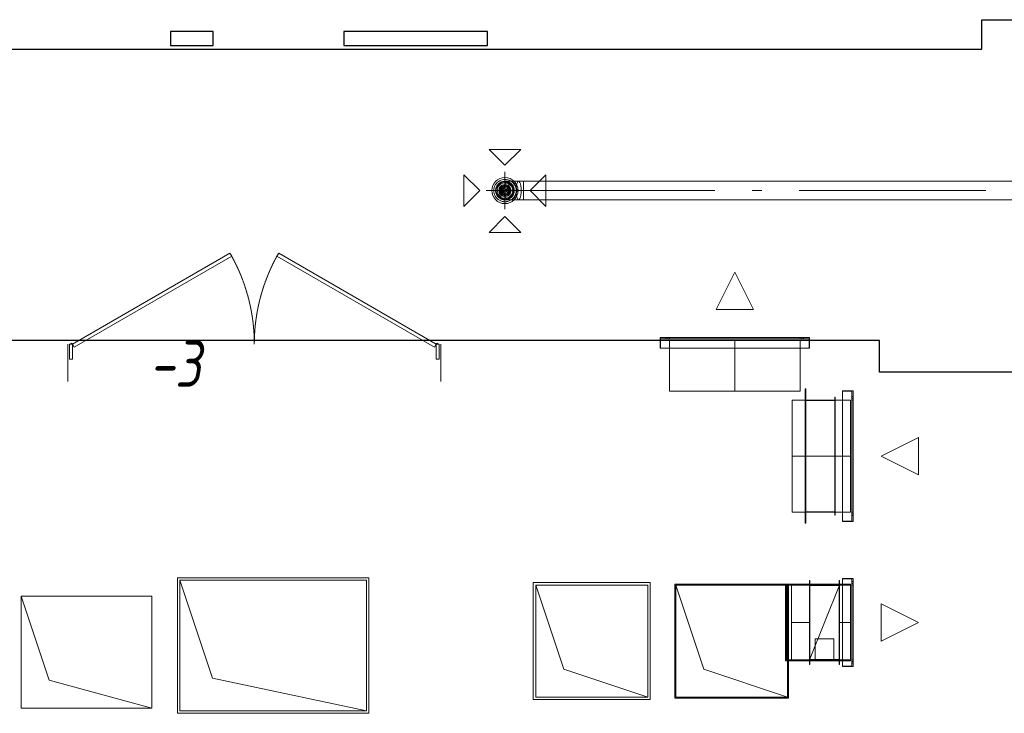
# Model space of a CAD drawing. Header units: millimetres. Extents: x -521669 to 178656, y -69521 to 433382.
# Tile 19 of 256: x -516724 to -511447, y 420071 to 423787. Entities that reach past the tile are written whole.
import ezdxf

# ---------------------------------------------------------------- set-up
doc = ezdxf.new("R2010")
doc.units = ezdxf.units.MM
doc.linetypes.add('-D1-02х01', pattern=[3, 2, -1])
doc.layers.get('Defpoints').update_dxf_attribs({"color": 31})
for name, color, linetype, lineweight in [('A-DOOR', 7, 'Continuous', 5), ('A-DOOR-IDEN', 7, 'Continuous', 9), ('wall_new', 152, 'Continuous', 30)]:
    doc.layers.add(name, color=color, linetype=linetype, lineweight=lineweight)
doc.layers.add('PDF5_Geometry', color=7, linetype='Continuous', true_color=0xaaaaaa)
doc.styles.add('fl_iso paper', font='isocpeur.ttf', dxfattribs={"width": 0.8, "oblique": 10})

# ---------------------------------------------------------------- blocks, each defined once
blk = doc.blocks.new('A_MEQ_DoorWall - ОВ-7390215-50_AS_M_L33')
at = {"layer": 'A-DOOR'}
for p, q in [((-5.6, 587.5), (-850, 100)), ((4.4, 570.2), (-5.6, 587.5)), ((245.6, 570.2), (255.6, 587.5)), ((255.6, 587.5), (1100, 100)), ((-840, 82.7), (4.4, 570.2)), ((1090, 82.7), (245.6, 570.2)), ((-875, 100), (-875, -100)), ((-850, 100), (-865, 100)), ((-865, 100), (-865, 20)), ((-850, 20), (-850, 100)), ((-850, 100), (-840, 82.7)), ((1100, 100), (1090, 82.7)), ((1115, 100), (1100, 100)), ((1100, 100), (1100, 20)), ((1115, 20), (1115, 100)), ((1125, 100), (1125, -100)), ((-865, 20), (-850, 20)), ((1100, 20), (1115, 20))]:
    blk.add_line(p, q, dxfattribs=at)
at = {"layer": 'A-DOOR', "linetype": '-D1-02х01'}
for centre, start, end in [((-850, 100), 360, 30), ((1100, 100), 150, 180)]:
    blk.add_arc(centre, 975, start, end, dxfattribs=at)
at = {"layer": 'A-DOOR'}
for centre in [(-855, 100), (1105, 100)]:
    blk.add_arc(centre, 5, 0, 180, dxfattribs=at)
blk = doc.blocks.new('ftfyjjj')
at = {"layer": 'PDF5_Geometry', "color": 5, "lineweight": 18, "true_color": 0x0000ff}
for points in [[(11408.4, 20142.4), (11493.3, 20057.6), (11578.1, 20142.4)], [(11273.5, 20006.9), (11358.4, 19922), (11273.5, 19837.2)], [(11713.1, 20007.2), (11628.2, 19922.4), (11713.1, 19837.6)], [(11443.2, 19922.4), (11457.9, 19887.1), (11493.3, 19872.4), (11528.6, 19887.1), (11543.3, 19922.4), (11528.6, 19957.7), (11493.3, 19972.4), (11457.9, 19957.7)], [(11493.3, 19972.4), (11506.2, 19970.7), (11518.2, 19965.7), (11528.6, 19957.7), (11536.6, 19947.4), (11541.6, 19935.3), (11543.3, 19922.4), (11541.6, 19909.5), (11536.6, 19897.4), (11528.6, 19887.1), (11518.2, 19879.1), (11506.2, 19874.1), (11493.3, 19872.4), (11480.3, 19874.1), (11468.3, 19879.1), (11457.9, 19887.1), (11449.9, 19897.4), (11445, 19909.5), (11443.2, 19922.4), (11445, 19935.3), (11449.9, 19947.4), (11457.9, 19957.7), (11468.3, 19965.7), (11480.3, 19970.7)], [(11493.3, 19969.9), (11472.6, 19965.2), (11456.1, 19952), (11446.9, 19933), (11446.9, 19911.8), (11456.1, 19892.8), (11472.6, 19879.6), (11493.3, 19874.9), (11513.9, 19879.6), (11530.4, 19892.8), (11539.6, 19911.8), (11539.6, 19933), (11530.4, 19952), (11513.9, 19965.2)], [(11493.3, 19879.9), (11472, 19885.6), (11456.4, 19901.2), (11450.8, 19922.4), (11456.4, 19943.6), (11472, 19959.2), (11493.3, 19964.9), (11514.5, 19959.2), (11530.1, 19943.6), (11535.7, 19922.4), (11530.1, 19901.2), (11514.5, 19885.6)], [(11493.3, 19955.7), (11476.6, 19951.3), (11464.4, 19939.1), (11459.9, 19922.4), (11464.4, 19905.7), (11476.6, 19893.5), (11493.3, 19889.1), (11509.9, 19893.5), (11522.1, 19905.7), (11526.6, 19922.4), (11522.1, 19939.1), (11509.9, 19951.3)], [(11493.3, 19894.1), (11476.6, 19899.5), (11466.3, 19913.7), (11466.3, 19931.1), (11476.6, 19945.3), (11493.3, 19950.7), (11509.9, 19945.3), (11520.2, 19931.1), (11520.2, 19913.7), (11509.9, 19899.5)], [(11493.3, 19947.4), (11478.6, 19942.6), (11469.5, 19930.1), (11469.5, 19914.7), (11478.6, 19902.2), (11493.3, 19897.4), (11507.9, 19902.2), (11517, 19914.7), (11517, 19930.1), (11507.9, 19942.6)], [(11520, 19972.4), (11529.5, 19970.7), (11538.4, 19965.7), (11545.9, 19957.7), (11551.8, 19947.4), (11555.4, 19935.3), (11556.7, 19922.4), (11555.4, 19909.5), (11551.8, 19897.4), (11545.9, 19887.1), (11538.4, 19879.1), (11529.5, 19874.1), (11520, 19872.4), (11510.6, 19874.1), (11501.7, 19879.1), (11494.2, 19887.1), (11488.4, 19897.4), (11484.7, 19909.5), (11483.5, 19922.4), (11484.7, 19935.3), (11488.4, 19947.4), (11494.2, 19957.7), (11501.7, 19965.7), (11510.6, 19970.7)], [(11566.5, 19972.4), (11569.9, 19970.7), (11573.2, 19965.7), (11575.9, 19957.7), (11578.1, 19947.4), (11579.4, 19935.3), (11579.8, 19922.4), (11579.4, 19909.5), (11578.1, 19897.4), (11575.9, 19887.1), (11573.2, 19879.1), (11569.9, 19874.1), (11566.5, 19872.4), (11563, 19874.1), (11559.8, 19879.1), (11557, 19887.1), (11554.9, 19897.4), (11553.5, 19909.5), (11553.1, 19922.4), (11553.5, 19935.3), (11554.9, 19947.4), (11557, 19957.7), (11559.8, 19965.7), (11563, 19970.7)], [(11493.3, 19944.4), (11480.3, 19940.2), (11472.3, 19929.2), (11472.3, 19915.6), (11480.3, 19904.6), (11493.3, 19900.4), (11506.2, 19904.6), (11514.2, 19915.6), (11514.2, 19929.2), (11506.2, 19940.2)], [(11493.3, 19905.4), (11481.2, 19910.4), (11476.3, 19922.4), (11481.2, 19934.4), (11493.3, 19939.4), (11505.3, 19934.4), (11510.3, 19922.4), (11505.3, 19910.4)], [(11493.3, 19939.1), (11481.5, 19934.2), (11476.6, 19922.4), (11481.5, 19910.6), (11493.3, 19905.7), (11505, 19910.6), (11509.9, 19922.4), (11505, 19934.2)], [(11493.3, 19932.4), (11484.6, 19927.4), (11484.6, 19917.4), (11493.3, 19912.4), (11501.9, 19917.4), (11501.9, 19927.4)], [(12870.9, 19922.4), (12818, 19922.4)], [(14070.9, 19922.4), (13070.9, 19922.4)], [(11408.4, 19698.5), (11493.3, 19783.3), (11578.1, 19698.5)]]:
    blk.add_lwpolyline(points, close=True, dxfattribs=at)
for points in [[(11493.3, 19822.4), (11493.3, 20022.4)], [(11443.2, 19922.4), (11445, 19935.3), (11449.9, 19947.4), (11457.9, 19957.7), (11468.3, 19965.7), (11480.3, 19970.7), (11493.3, 19972.4)], [(15548.6, 19972.4), (11593.2, 19972.4), (11593.2, 19970.7), (11593.2, 19965.7), (11593.2, 19957.7), (11593.2, 19947.4), (11593.2, 19935.3), (11593.2, 19922.4), (11593.2, 19909.5), (11593.2, 19897.4), (11593.2, 19887.1), (11593.2, 19879.1), (11593.2, 19874.1), (11593.2, 19872.4), (11566.5, 19872.4), (11520, 19872.4), (11493.3, 19872.4), (11471.6, 19884.9), (11471.6, 19909.9), (11493.3, 19922.4), (11514.9, 19934.9), (11514.9, 19959.9), (11493.3, 19972.4), (11520, 19972.4), (11566.5, 19972.4), (11593.2, 19972.4), (11593.2, 19970.7), (11593.2, 19965.7), (11593.2, 19957.7), (11593.2, 19947.4), (11593.2, 19935.3), (11593.2, 19922.4), (11593.2, 19909.5), (11593.2, 19897.4), (11593.2, 19887.1), (11593.2, 19879.1), (11593.2, 19874.1), (11593.2, 19872.4), (11593.2, 19874.1), (11593.2, 19879.1), (11593.2, 19887.1), (11593.2, 19897.4), (11593.2, 19909.5), (11593.2, 19922.4), (11593.2, 19935.3), (11593.2, 19947.4), (11593.2, 19957.7), (11593.2, 19965.7), (11593.2, 19970.7), (11593.2, 19972.4), (11593.2, 19970.7), (11593.2, 19965.7), (11593.2, 19957.7), (11593.2, 19947.4), (11593.2, 19935.3), (11593.2, 19922.4), (11593.2, 19909.5), (11593.2, 19897.4), (11593.2, 19887.1), (11593.2, 19879.1), (11593.2, 19874.1), (11593.2, 19872.4), (15548.6, 19872.4)], [(11493.3, 19972.4), (11506.2, 19970.7), (11518.2, 19965.7), (11528.6, 19957.7), (11536.6, 19947.4), (11541.6, 19935.3), (11543.3, 19922.4)], [(11393.2, 19922.4), (11593.2, 19922.4), (12618, 19922.4), (11593.2, 19922.4), (11543.3, 19922.4), (11506.6, 19922.4), (11493.3, 19922.4)], [(11493.3, 19872.4), (11480.3, 19874.1), (11468.3, 19879.1), (11457.9, 19887.1), (11449.9, 19897.4), (11445, 19909.5), (11443.2, 19922.4)], [(11543.3, 19922.4), (11541.6, 19909.5), (11536.6, 19897.4), (11528.6, 19887.1), (11518.2, 19879.1), (11506.2, 19874.1), (11493.3, 19872.4)]]:
    blk.add_lwpolyline(points, dxfattribs=at)
for points in [[(11423.2, 19922.4, 0.999748), (11563.3, 19922.4, 0.999748)], [(11433.3, 19922.4, 1.000294), (11553.2, 19922.4, 1.000294)], [(11543.3, 19922.4, 0.999647), (11443.2, 19922.4, 0.999647)]]:
    blk.add_lwpolyline(points, format="xyb", close=True, dxfattribs=at)
at = {"layer": 'PDF5_Geometry', "color": 3, "lineweight": 18, "true_color": 0x00ff00}
for points in [[(12625, 19285.8), (12725, 19485.8), (12825, 19285.8)], [(12825, 19285.8), (12625, 19285.8), (12725, 19485.8)], [(12325, 19135.8), (13125, 19135.8), (13125, 19077.8), (13125, 19135.8), (12325, 19135.8), (12325, 19077.8)], [(13123, 19077.8), (13123, 19127.8), (13123, 19077.8), (12327, 19077.8), (12327, 19127.8), (12327, 19077.8)], [(13123, 19127.8), (12327, 19127.8)], [(12356, 19127.8), (12356, 19135.8)], [(12366, 19135.8), (12365.8, 19135.8), (12365.3, 19135.8), (12364.5, 19135.8), (12363.5, 19135.8), (12362.3, 19135.8), (12361, 19135.8), (12359.7, 19135.8), (12358.5, 19135.8), (12357.5, 19135.8), (12356.7, 19135.8), (12356.2, 19135.8), (12356, 19135.8), (12356.2, 19135.8), (12356.7, 19135.8), (12357.5, 19135.8), (12358.5, 19135.8), (12359.7, 19135.8), (12361, 19135.8), (12362.3, 19135.8), (12363.5, 19135.8), (12364.5, 19135.8), (12365.3, 19135.8), (12365.8, 19135.8)], [(12356, 19127.8), (12356.2, 19127.8), (12356.7, 19127.8), (12357.5, 19127.8), (12358.5, 19127.8), (12359.7, 19127.8), (12361, 19127.8), (12362.3, 19127.8), (12363.5, 19127.8), (12364.5, 19127.8), (12365.3, 19127.8), (12365.8, 19127.8), (12366, 19127.8), (12365.8, 19127.8), (12365.3, 19127.8), (12364.5, 19127.8), (12363.5, 19127.8), (12362.3, 19127.8), (12361, 19127.8), (12359.7, 19127.8), (12358.5, 19127.8), (12357.5, 19127.8), (12356.7, 19127.8), (12356.2, 19127.8)], [(12366, 19135.8), (12366, 19127.8)], [(13075, 19127.8), (13075, 19135.8), (13075, 19127.8), (12375, 19127.8), (12375, 19135.8), (12375, 19127.8)], [(13075, 19135.8), (12375, 19135.8)], [(12375, 19120.8), (13075, 19120.8)], [(12375, 18847.8), (12375, 19120.8)], [(13075, 18847.8), (13075, 19120.8)], [(13084, 19127.8), (13084, 19135.8)], [(13094, 19135.8), (13093.8, 19135.8), (13093.3, 19135.8), (13092.5, 19135.8), (13091.5, 19135.8), (13090.3, 19135.8), (13089, 19135.8), (13087.7, 19135.8), (13086.5, 19135.8), (13085.5, 19135.8), (13084.7, 19135.8), (13084.2, 19135.8), (13084, 19135.8), (13084.2, 19135.8), (13084.7, 19135.8), (13085.5, 19135.8), (13086.5, 19135.8), (13087.7, 19135.8), (13089, 19135.8), (13090.3, 19135.8), (13091.5, 19135.8), (13092.5, 19135.8), (13093.3, 19135.8), (13093.8, 19135.8)], [(13084, 19127.8), (13084.2, 19127.8), (13084.7, 19127.8), (13085.5, 19127.8), (13086.5, 19127.8), (13087.7, 19127.8), (13089, 19127.8), (13090.3, 19127.8), (13091.5, 19127.8), (13092.5, 19127.8), (13093.3, 19127.8), (13093.8, 19127.8), (13094, 19127.8), (13093.8, 19127.8), (13093.3, 19127.8), (13092.5, 19127.8), (13091.5, 19127.8), (13090.3, 19127.8), (13089, 19127.8), (13087.7, 19127.8), (13086.5, 19127.8), (13085.5, 19127.8), (13084.7, 19127.8), (13084.2, 19127.8)], [(13094, 19135.8), (13094, 19127.8)], [(13125, 19077.8), (12325, 19077.8)], [(12375, 18847.8), (13075, 18847.8)], [(13103, 18140), (13103, 18860), (13105, 18860), (13103, 18860), (13103, 18140), (13105, 18140)], [(13105, 18860), (13105, 18140)], [(13360.2, 18850), (13360.2, 18150), (13302.2, 18150), (13360.2, 18150), (13360.2, 18850), (13302.2, 18850)], [(13302.2, 18150), (13302.2, 18850)], [(13302.2, 18152), (13352.2, 18152), (13302.2, 18152), (13302.2, 18848), (13352.2, 18848), (13302.2, 18848)], [(13352.2, 18152), (13352.2, 18848)], [(13033, 18200), (13033, 18800)], [(13103, 18800.1), (13263, 18800.1)], [(13103, 18800.1), (13103, 18799.9)], [(13103, 18200), (13103, 18800)], [(13103, 18799.9), (13263, 18799.9)], [(13263, 18201.5), (13263, 18798.5), (13103, 18798.5), (13263, 18798.5), (13263, 18201.5), (13103, 18201.5)], [(13103, 18798.5), (13103, 18201.5)], [(13105, 18200), (13105, 18800), (13261, 18800), (13105, 18800), (13105, 18200), (13261, 18200)], [(13261, 18184), (13261, 18816), (13263, 18816), (13261, 18816), (13261, 18184), (13263, 18184), (13263, 18816), (13263, 18184)], [(13261, 18800), (13261, 18200)], [(13263, 18800.1), (13263, 18799.9)], [(13345.2, 18800), (13345.2, 18200)], [(13352.2, 18819), (13360.2, 18819)], [(13352.2, 18819), (13352.2, 18818.8), (13352.2, 18818.3), (13352.2, 18817.5), (13352.2, 18816.5), (13352.2, 18815.3), (13352.2, 18814), (13352.2, 18812.7), (13352.2, 18811.5), (13352.2, 18810.5), (13352.2, 18809.6), (13352.2, 18809.1), (13352.2, 18809), (13352.2, 18809.1), (13352.2, 18809.6), (13352.2, 18810.5), (13352.2, 18811.5), (13352.2, 18812.7), (13352.2, 18814), (13352.2, 18815.3), (13352.2, 18816.5), (13352.2, 18817.5), (13352.2, 18818.3), (13352.2, 18818.8)], [(13360.2, 18809), (13352.2, 18809)], [(13352.2, 18200), (13360.2, 18200), (13352.2, 18200), (13352.2, 18800), (13360.2, 18800), (13352.2, 18800)], [(13360.2, 18809), (13360.2, 18809.1), (13360.2, 18809.6), (13360.2, 18810.5), (13360.2, 18811.5), (13360.2, 18812.7), (13360.2, 18814), (13360.2, 18815.3), (13360.2, 18816.5), (13360.2, 18817.5), (13360.2, 18818.3), (13360.2, 18818.8), (13360.2, 18819), (13360.2, 18818.8), (13360.2, 18818.3), (13360.2, 18817.5), (13360.2, 18816.5), (13360.2, 18815.3), (13360.2, 18814), (13360.2, 18812.7), (13360.2, 18811.5), (13360.2, 18810.5), (13360.2, 18809.6), (13360.2, 18809.1)], [(13360.2, 18200), (13360.2, 18800)], [(13710.2, 18400), (13510.2, 18500), (13710.2, 18600)], [(13710.2, 18600), (13710.2, 18400), (13510.2, 18500)], [(13103, 18200), (13033, 18200)], [(13103, 18200.1), (13263, 18200.1)], [(13103, 18200.1), (13103, 18199.9)], [(13103, 18200), (13345.2, 18200)], [(13103, 18199.9), (13263, 18199.9)], [(13263, 18200.1), (13263, 18199.9)], [(13352.2, 18191), (13360.2, 18191)], [(13352.2, 18191), (13352.2, 18190.8), (13352.2, 18190.3), (13352.2, 18189.5), (13352.2, 18188.5), (13352.2, 18187.3), (13352.2, 18186), (13352.2, 18184.7), (13352.2, 18183.5), (13352.2, 18182.5), (13352.2, 18181.6), (13352.2, 18181.1), (13352.2, 18181), (13352.2, 18181.1), (13352.2, 18181.6), (13352.2, 18182.5), (13352.2, 18183.5), (13352.2, 18184.7), (13352.2, 18186), (13352.2, 18187.3), (13352.2, 18188.5), (13352.2, 18189.5), (13352.2, 18190.3), (13352.2, 18190.8)], [(13360.2, 18181), (13352.2, 18181)], [(13360.2, 18181), (13360.2, 18181.1), (13360.2, 18181.6), (13360.2, 18182.5), (13360.2, 18183.5), (13360.2, 18184.7), (13360.2, 18186), (13360.2, 18187.3), (13360.2, 18188.5), (13360.2, 18189.5), (13360.2, 18190.3), (13360.2, 18190.8), (13360.2, 18191), (13360.2, 18190.8), (13360.2, 18190.3), (13360.2, 18189.5), (13360.2, 18188.5), (13360.2, 18187.3), (13360.2, 18186), (13360.2, 18184.7), (13360.2, 18183.5), (13360.2, 18182.5), (13360.2, 18181.6), (13360.2, 18181.1)], [(13360.4, 17844.9), (13360.4, 17372.8), (13302.4, 17372.8), (13360.4, 17372.8), (13360.4, 17844.9), (13302.4, 17844.9)], [(13302.4, 17372.8), (13302.4, 17844.9)], [(13302.4, 17374.9), (13352.3, 17374.9), (13302.4, 17374.9), (13302.4, 17842.9), (13352.3, 17842.9), (13302.4, 17842.9)], [(13352.3, 17374.9), (13352.3, 17842.9)], [(12271.4, 17195.9), (12271.4, 17821.9), (11645.4, 17821.9), (11645.4, 17195.9)], [(12271.4, 17821.9), (12271.4, 17195.9), (11645.4, 17195.9), (11645.4, 17821.9)], [(11658.4, 17808.9), (11658.4, 17208.9), (12258.4, 17208.9), (11808.4, 17358.9)], [(12403.4, 17203.9), (12403.4, 17813.9), (13013.4, 17813.9), (13013.4, 17203.9)], [(12403.5, 17813.9), (12403.5, 17203.9), (13013.5, 17203.9), (13013.5, 17813.9)], [(13008.5, 17208.9), (12558.5, 17358.9), (12408.5, 17808.9), (13008.5, 17808.9)], [(13028.5, 17813.9), (12997.4, 17813.9)], [(12997.4, 17403.9), (12997.4, 17813.9)], [(13002.4, 17408.9), (13002.4, 17808.9)], [(13028.5, 17813.9), (13028.5, 17403.9)], [(13125.8, 17813.9), (13028.5, 17813.9)], [(13028.5, 17408.9), (13028.5, 17808.9)], [(13125.8, 17808.9), (13028.5, 17808.9)], [(13127.8, 17833.9), (13127.8, 17383.9), (13125.8, 17383.9), (13127.8, 17383.9), (13127.8, 17833.9), (13125.8, 17833.9), (13125.8, 17383.9), (13125.8, 17833.9)], [(13125.8, 17813.9), (13125.8, 17403.9)], [(13285.8, 17813.9), (13125.8, 17813.9)], [(13285.8, 17809), (13125.8, 17809)], [(13125.8, 17408.9), (13125.8, 17808.9)], [(13285.8, 17808.7), (13125.8, 17808.7)], [(13125.8, 17807.4), (13125.8, 17410.3), (13285.8, 17410.3), (13125.8, 17410.3), (13125.8, 17807.4), (13285.8, 17807.4)], [(13283.8, 17808.9), (13283.8, 17408.9), (13127.8, 17408.9), (13283.8, 17408.9), (13283.8, 17808.9), (13127.8, 17808.9)], [(13127.8, 17408.9), (13127.8, 17808.9)], [(13285.8, 17833.9), (13285.8, 17383.9), (13283.8, 17383.9), (13285.8, 17383.9), (13285.8, 17833.9), (13283.8, 17833.9)], [(13283.8, 17383.9), (13283.8, 17833.9)], [(13285.8, 17813.9), (13345.4, 17813.9)], [(13285.8, 17808.7), (13285.8, 17809)], [(13285.8, 17808.9), (13285.8, 17408.9)], [(13285.8, 17808.9), (13345.4, 17808.9)], [(13285.8, 17410.3), (13285.8, 17807.4)], [(13345.4, 17403.9), (13345.4, 17813.9)], [(13345.4, 17808.9), (13345.4, 17408.9)], [(13352.3, 17827.9), (13360.4, 17827.9)], [(13352.3, 17827.9), (13352.3, 17827.7), (13352.3, 17827.2), (13352.3, 17826.4), (13352.3, 17825.4), (13352.3, 17824.2), (13352.3, 17822.9), (13352.3, 17821.6), (13352.3, 17820.4), (13352.3, 17819.3), (13352.3, 17818.5), (13352.3, 17818), (13352.3, 17817.9), (13352.3, 17818), (13352.3, 17818.5), (13352.3, 17819.3), (13352.3, 17820.4), (13352.3, 17821.6), (13352.3, 17822.9), (13352.3, 17824.2), (13352.3, 17825.4), (13352.3, 17826.4), (13352.3, 17827.2), (13352.3, 17827.7)], [(13360.4, 17817.9), (13352.3, 17817.9)], [(13352.3, 17408.9), (13360.4, 17408.9), (13352.3, 17408.9), (13352.3, 17808.9), (13360.4, 17808.9), (13352.3, 17808.9)], [(13360.4, 17817.9), (13360.4, 17818), (13360.4, 17818.5), (13360.4, 17819.3), (13360.4, 17820.4), (13360.4, 17821.6), (13360.4, 17822.9), (13360.4, 17824.2), (13360.4, 17825.4), (13360.4, 17826.4), (13360.4, 17827.2), (13360.4, 17827.7), (13360.4, 17827.9), (13360.4, 17827.7), (13360.4, 17827.2), (13360.4, 17826.4), (13360.4, 17825.4), (13360.4, 17824.2), (13360.4, 17822.9), (13360.4, 17821.6), (13360.4, 17820.4), (13360.4, 17819.3), (13360.4, 17818.5), (13360.4, 17818)], [(13360.4, 17408.9), (13360.4, 17808.9)], [(8900.1, 17750), (9600.1, 17750), (9600.1, 17150), (9050.1, 17300)], [(13510.4, 17708.9), (13710.4, 17608.9), (13510.4, 17508.8)], [(13510.4, 17508.8), (13510.4, 17708.9), (13710.4, 17608.9)], [(13255.8, 17520.9), (13155.8, 17520.9)], [(13155.8, 17410.9), (13155.8, 17520.9)], [(13028.5, 17403.9), (12997.4, 17403.9)], [(13125.8, 17408.9), (13028.5, 17408.9)], [(13125.8, 17403.9), (13028.5, 17403.9)], [(13285.8, 17409), (13125.8, 17409)], [(13285.8, 17408.8), (13125.8, 17408.8)], [(13255.8, 17410.9), (13155.8, 17410.9)], [(13285.8, 17408.8), (13285.8, 17409)], [(13352.3, 17399.9), (13360.4, 17399.9)], [(13352.3, 17399.9), (13352.3, 17399.7), (13352.3, 17399.2), (13352.3, 17398.4), (13352.3, 17397.4), (13352.3, 17396.2), (13352.3, 17394.9), (13352.3, 17393.6), (13352.3, 17392.4), (13352.3, 17391.3), (13352.3, 17390.5), (13352.3, 17390), (13352.3, 17389.8), (13352.3, 17390), (13352.3, 17390.5), (13352.3, 17391.3), (13352.3, 17392.4), (13352.3, 17393.6), (13352.3, 17394.9), (13352.3, 17396.2), (13352.3, 17397.4), (13352.3, 17398.4), (13352.3, 17399.2), (13352.3, 17399.7)], [(13360.4, 17389.8), (13352.3, 17389.8)], [(13360.4, 17389.8), (13360.4, 17390), (13360.4, 17390.5), (13360.4, 17391.3), (13360.4, 17392.4), (13360.4, 17393.6), (13360.4, 17394.9), (13360.4, 17396.2), (13360.4, 17397.4), (13360.4, 17398.4), (13360.4, 17399.2), (13360.4, 17399.7), (13360.4, 17399.9), (13360.4, 17399.7), (13360.4, 17399.2), (13360.4, 17398.4), (13360.4, 17397.4), (13360.4, 17396.2), (13360.4, 17394.9), (13360.4, 17393.6), (13360.4, 17392.4), (13360.4, 17391.3), (13360.4, 17390.5), (13360.4, 17390)]]:
    blk.add_lwpolyline(points, close=True, dxfattribs=at)
for points in [[(12366, 19135.8), (12365.8, 19135.8), (12365.3, 19135.8), (12364.5, 19135.8), (12363.5, 19135.8), (12362.3, 19135.8), (12361, 19135.8), (12359.7, 19135.8), (12358.5, 19135.8), (12357.5, 19135.8), (12356.7, 19135.8), (12356.2, 19135.8), (12356, 19135.8)], [(12356, 19135.8), (12356.2, 19135.8), (12356.7, 19135.8), (12357.5, 19135.8), (12358.5, 19135.8), (12359.7, 19135.8), (12361, 19135.8), (12362.3, 19135.8), (12363.5, 19135.8), (12364.5, 19135.8), (12365.3, 19135.8), (12365.8, 19135.8), (12366, 19135.8)], [(12356, 19127.8), (12356.2, 19127.8), (12356.7, 19127.8), (12357.5, 19127.8), (12358.5, 19127.8), (12359.7, 19127.8), (12361, 19127.8), (12362.3, 19127.8), (12363.5, 19127.8), (12364.5, 19127.8), (12365.3, 19127.8), (12365.8, 19127.8), (12366, 19127.8)], [(12366, 19127.8), (12365.8, 19127.8), (12365.3, 19127.8), (12364.5, 19127.8), (12363.5, 19127.8), (12362.3, 19127.8), (12361, 19127.8), (12359.7, 19127.8), (12358.5, 19127.8), (12357.5, 19127.8), (12356.7, 19127.8), (12356.2, 19127.8), (12356, 19127.8)], [(12725, 18847.8), (12725, 19120.8)], [(13094, 19135.8), (13093.8, 19135.8), (13093.3, 19135.8), (13092.5, 19135.8), (13091.5, 19135.8), (13090.3, 19135.8), (13089, 19135.8), (13087.7, 19135.8), (13086.5, 19135.8), (13085.5, 19135.8), (13084.7, 19135.8), (13084.2, 19135.8), (13084, 19135.8)], [(13084, 19135.8), (13084.2, 19135.8), (13084.7, 19135.8), (13085.5, 19135.8), (13086.5, 19135.8), (13087.7, 19135.8), (13089, 19135.8), (13090.3, 19135.8), (13091.5, 19135.8), (13092.5, 19135.8), (13093.3, 19135.8), (13093.8, 19135.8), (13094, 19135.8)], [(13084, 19127.8), (13084.2, 19127.8), (13084.7, 19127.8), (13085.5, 19127.8), (13086.5, 19127.8), (13087.7, 19127.8), (13089, 19127.8), (13090.3, 19127.8), (13091.5, 19127.8), (13092.5, 19127.8), (13093.3, 19127.8), (13093.8, 19127.8), (13094, 19127.8)], [(13094, 19127.8), (13093.8, 19127.8), (13093.3, 19127.8), (13092.5, 19127.8), (13091.5, 19127.8), (13090.3, 19127.8), (13089, 19127.8), (13087.7, 19127.8), (13086.5, 19127.8), (13085.5, 19127.8), (13084.7, 19127.8), (13084.2, 19127.8), (13084, 19127.8)], [(13033, 18800), (13103, 18800)], [(13033, 18800), (13103, 18800)], [(13103, 18800), (13263, 18800)], [(13263, 18800), (13103, 18800)], [(13103, 18200), (13103, 18800)], [(13103, 18800), (13263, 18800)], [(13263, 18800), (13103, 18800)], [(13103, 18800), (13103, 18200)], [(13103, 18200), (13103, 18800)], [(13103, 18800), (13263, 18800)], [(13103, 18200), (13103, 18800)], [(13103, 18800), (13263, 18800)], [(13263, 18800), (13103, 18800)], [(13103, 18800), (13103, 18200)], [(13103, 18200), (13103, 18800)], [(13103, 18800), (13263, 18800)], [(13103, 18800), (13103, 18200)], [(13103, 18200), (13103, 18800)], [(13103, 18800), (13345.2, 18800)], [(13345.2, 18800), (13103, 18800)], [(13263, 18800), (13263, 18200)], [(13263, 18200), (13263, 18800)], [(13263, 18800), (13263, 18200)], [(13263, 18800), (13263, 18200)], [(13263, 18200), (13263, 18800)], [(13263, 18800), (13263, 18200)], [(13352.2, 18819), (13352.2, 18818.8), (13352.2, 18818.3), (13352.2, 18817.5), (13352.2, 18816.5), (13352.2, 18815.3), (13352.2, 18814), (13352.2, 18812.7), (13352.2, 18811.5), (13352.2, 18810.5), (13352.2, 18809.6), (13352.2, 18809.1), (13352.2, 18809)], [(13352.2, 18809), (13352.2, 18809.1), (13352.2, 18809.6), (13352.2, 18810.5), (13352.2, 18811.5), (13352.2, 18812.7), (13352.2, 18814), (13352.2, 18815.3), (13352.2, 18816.5), (13352.2, 18817.5), (13352.2, 18818.3), (13352.2, 18818.8), (13352.2, 18819)], [(13360.2, 18809), (13360.2, 18809.1), (13360.2, 18809.6), (13360.2, 18810.5), (13360.2, 18811.5), (13360.2, 18812.7), (13360.2, 18814), (13360.2, 18815.3), (13360.2, 18816.5), (13360.2, 18817.5), (13360.2, 18818.3), (13360.2, 18818.8), (13360.2, 18819)], [(13360.2, 18819), (13360.2, 18818.8), (13360.2, 18818.3), (13360.2, 18817.5), (13360.2, 18816.5), (13360.2, 18815.3), (13360.2, 18814), (13360.2, 18812.7), (13360.2, 18811.5), (13360.2, 18810.5), (13360.2, 18809.6), (13360.2, 18809.1), (13360.2, 18809)], [(13345.2, 18500), (13103, 18500), (13033, 18500)], [(13103, 18200), (13263, 18200)], [(13263, 18200), (13103, 18200)], [(13263, 18200), (13103, 18200)], [(13103, 18200), (13263, 18200)], [(13263, 18200), (13103, 18200)], [(13263, 18200), (13103, 18200)], [(13103, 18200), (13263, 18200)], [(13263, 18200), (13103, 18200)], [(13352.2, 18191), (13352.2, 18190.8), (13352.2, 18190.3), (13352.2, 18189.5), (13352.2, 18188.5), (13352.2, 18187.3), (13352.2, 18186), (13352.2, 18184.7), (13352.2, 18183.5), (13352.2, 18182.5), (13352.2, 18181.6), (13352.2, 18181.1), (13352.2, 18181)], [(13352.2, 18181), (13352.2, 18181.1), (13352.2, 18181.6), (13352.2, 18182.5), (13352.2, 18183.5), (13352.2, 18184.7), (13352.2, 18186), (13352.2, 18187.3), (13352.2, 18188.5), (13352.2, 18189.5), (13352.2, 18190.3), (13352.2, 18190.8), (13352.2, 18191)], [(13360.2, 18181), (13360.2, 18181.1), (13360.2, 18181.6), (13360.2, 18182.5), (13360.2, 18183.5), (13360.2, 18184.7), (13360.2, 18186), (13360.2, 18187.3), (13360.2, 18188.5), (13360.2, 18189.5), (13360.2, 18190.3), (13360.2, 18190.8), (13360.2, 18191)], [(13360.2, 18191), (13360.2, 18190.8), (13360.2, 18190.3), (13360.2, 18189.5), (13360.2, 18188.5), (13360.2, 18187.3), (13360.2, 18186), (13360.2, 18184.7), (13360.2, 18183.5), (13360.2, 18182.5), (13360.2, 18181.6), (13360.2, 18181.1), (13360.2, 18181)], [(11658.4, 17808.9), (12258.4, 17808.9), (12258.4, 17208.9)], [(12403.5, 17813.9), (12403.4, 17813.9)], [(13008.5, 17208.9), (12408.5, 17208.9), (12408.5, 17808.9)], [(13028.5, 17808.9), (13002.4, 17808.9)], [(13028.5, 17808.9), (13002.4, 17808.9)], [(13013.5, 17813.9), (13013.4, 17813.9)], [(13028.5, 17403.9), (13028.5, 17813.9)], [(13028.5, 17813.9), (13028.5, 17403.9)], [(13028.5, 17408.9), (13028.5, 17808.9)], [(13028.5, 17808.9), (13028.5, 17408.9)], [(13125.8, 17403.9), (13125.8, 17813.9)], [(13125.8, 17813.9), (13125.8, 17403.9)], [(13125.8, 17809), (13125.8, 17808.7)], [(13285.8, 17808.9), (13125.8, 17808.9)], [(13125.8, 17808.9), (13285.8, 17808.9)], [(13125.8, 17408.9), (13125.8, 17808.9)], [(13125.8, 17808.9), (13285.8, 17808.9)], [(13285.8, 17808.9), (13125.8, 17408.9)], [(13125.8, 17408.9), (13285.8, 17808.9)], [(13125.8, 17408.9), (13125.8, 17808.9)], [(13125.8, 17808.9), (13285.8, 17808.9)], [(13285.8, 17808.9), (13125.8, 17408.9)], [(13125.8, 17408.9), (13285.8, 17808.9)], [(13285.8, 17403.9), (13285.8, 17813.9)], [(13285.8, 17813.9), (13285.8, 17403.9)], [(13285.8, 17403.9), (13285.8, 17813.9)], [(13285.8, 17813.9), (13285.8, 17403.9)], [(13285.8, 17808.9), (13285.8, 17408.9)], [(13285.8, 17408.9), (13285.8, 17808.9)], [(13285.8, 17808.9), (13285.8, 17408.9)], [(13285.8, 17808.9), (13285.8, 17408.9)], [(13285.8, 17408.9), (13285.8, 17808.9)], [(13285.8, 17808.9), (13285.8, 17408.9)], [(13352.3, 17827.9), (13352.3, 17827.7), (13352.3, 17827.2), (13352.3, 17826.4), (13352.3, 17825.4), (13352.3, 17824.2), (13352.3, 17822.9), (13352.3, 17821.6), (13352.3, 17820.4), (13352.3, 17819.3), (13352.3, 17818.5), (13352.3, 17818), (13352.3, 17817.9)], [(13352.3, 17817.9), (13352.3, 17818), (13352.3, 17818.5), (13352.3, 17819.3), (13352.3, 17820.4), (13352.3, 17821.6), (13352.3, 17822.9), (13352.3, 17824.2), (13352.3, 17825.4), (13352.3, 17826.4), (13352.3, 17827.2), (13352.3, 17827.7), (13352.3, 17827.9)], [(13360.4, 17817.9), (13360.4, 17818), (13360.4, 17818.5), (13360.4, 17819.3), (13360.4, 17820.4), (13360.4, 17821.6), (13360.4, 17822.9), (13360.4, 17824.2), (13360.4, 17825.4), (13360.4, 17826.4), (13360.4, 17827.2), (13360.4, 17827.7), (13360.4, 17827.9)], [(13360.4, 17827.9), (13360.4, 17827.7), (13360.4, 17827.2), (13360.4, 17826.4), (13360.4, 17825.4), (13360.4, 17824.2), (13360.4, 17822.9), (13360.4, 17821.6), (13360.4, 17820.4), (13360.4, 17819.3), (13360.4, 17818.5), (13360.4, 17818), (13360.4, 17817.9)], [(8900.1, 17750), (8900.1, 17150), (9600.1, 17150)], [(13125.8, 17608.9), (13028.5, 17608.9)], [(13285.8, 17608.9), (13345.4, 17608.9)], [(13255.8, 17410.9), (13255.8, 17520.9)], [(13255.8, 17520.9), (13255.8, 17410.9)], [(13002.4, 17408.9), (13028.5, 17408.9)], [(13028.5, 17408.9), (13002.4, 17408.9)], [(13125.8, 17409), (13125.8, 17408.8)], [(13285.8, 17408.9), (13125.8, 17408.9)], [(13125.8, 17408.9), (13285.8, 17408.9)], [(13285.8, 17408.9), (13125.8, 17408.9)], [(13125.8, 17408.9), (13285.8, 17408.9)], [(13285.8, 17408.9), (13125.8, 17408.9)], [(13285.8, 17408.9), (13125.8, 17408.9)], [(13125.8, 17408.9), (13285.8, 17408.9)], [(13285.8, 17408.9), (13125.8, 17408.9)], [(13285.8, 17403.9), (13125.8, 17403.9)], [(13125.8, 17403.9), (13285.8, 17403.9)], [(13345.4, 17408.9), (13285.8, 17408.9)], [(13345.4, 17408.9), (13285.8, 17408.9)], [(13285.8, 17403.9), (13345.4, 17403.9)], [(13345.4, 17403.9), (13285.8, 17403.9)], [(13352.3, 17399.9), (13352.3, 17399.7), (13352.3, 17399.2), (13352.3, 17398.4), (13352.3, 17397.4), (13352.3, 17396.2), (13352.3, 17394.9), (13352.3, 17393.6), (13352.3, 17392.4), (13352.3, 17391.3), (13352.3, 17390.5), (13352.3, 17390), (13352.3, 17389.8)], [(13352.3, 17389.8), (13352.3, 17390), (13352.3, 17390.5), (13352.3, 17391.3), (13352.3, 17392.4), (13352.3, 17393.6), (13352.3, 17394.9), (13352.3, 17396.2), (13352.3, 17397.4), (13352.3, 17398.4), (13352.3, 17399.2), (13352.3, 17399.7), (13352.3, 17399.9)], [(13360.4, 17389.8), (13360.4, 17390), (13360.4, 17390.5), (13360.4, 17391.3), (13360.4, 17392.4), (13360.4, 17393.6), (13360.4, 17394.9), (13360.4, 17396.2), (13360.4, 17397.4), (13360.4, 17398.4), (13360.4, 17399.2), (13360.4, 17399.7), (13360.4, 17399.9)], [(13360.4, 17399.9), (13360.4, 17399.7), (13360.4, 17399.2), (13360.4, 17398.4), (13360.4, 17397.4), (13360.4, 17396.2), (13360.4, 17394.9), (13360.4, 17393.6), (13360.4, 17392.4), (13360.4, 17391.3), (13360.4, 17390.5), (13360.4, 17390), (13360.4, 17389.8)], [(12403.4, 17203.9), (12403.5, 17203.9)], [(13013.5, 17203.9), (13013.4, 17203.9)]]:
    blk.add_lwpolyline(points, dxfattribs=at)
at = {"layer": 'PDF5_Geometry', "color": 16, "lineweight": 18, "true_color": 0x800000}
for points in [[(9738.2, 17122), (10764.2, 17122), (10764.2, 17848), (9738.2, 17848)], [(10764.2, 17122), (9738.2, 17122), (9738.2, 17848), (10764.2, 17848)], [(9751.2, 17135.1), (10751.2, 17135.1), (9926.2, 17310), (9751.2, 17835.1)]]:
    blk.add_lwpolyline(points, close=True, dxfattribs=at)
blk.add_lwpolyline([(9751.2, 17835.1), (10751.2, 17835.1), (10751.2, 17135.1)], dxfattribs=at)
at = {"layer": 'PDF5_Geometry', "color": 5, "lineweight": 18, "true_color": 0x0000ff}
for radius, start, end in [(70, 0.0144, 179.9856), (60, 359.9832, 180.0168), (50, 0.0202, 179.9798), (50, 0.0202, 179.9798), (50, 0.0202, 179.9798), (70, 180.0144, 359.9856), (60, 179.9832, 0.0168), (50, 180.0202, 359.9798), (50, 180.0202, 359.9798), (50, 180.0202, 359.9798)]:
    blk.add_arc((11493.2, 19922.4), radius, start, end, dxfattribs=at)

msp = doc.modelspace()

# ---------------------------------------------------------------- linework, layer by layer
at = {"layer": 'Defpoints'}
msp.add_lwpolyline([(-505936.356126, 421898.885589), (-507896.356126, 421898.885589), (-507896.356126, 422068.950929), (-510667.153762, 422068.950929), (-510665.55849, 421898.950929), (-512116.356126, 421898.950929), (-512116.356126, 422068.950929), (-517666.356126, 422068.950929), (-517666.356126, 421908.819427), (-518716.356126, 421909.097654), (-518716.356126, 422068.950929), (-518846.356126, 422068.950929), (-518846.356126, 422328.950929), (-519003.879412, 422328.950929), (-519003.879412, 423378.950929), (-518846.294102, 423378.950929), (-518846.294102, 423628.950929), (-511566.356126, 423628.950929), (-511566.356126, 423786.67379), (-510516.356126, 423786.67379), (-510516.356126, 423628.950929), (-505816.356126, 423628.950929)], dxfattribs=at)
at = {"layer": 'wall_new', "color": 212, "lineweight": 30, "true_color": 0xb800b8}
for points in [[(-515916.356126, 423648.950929), (-515686.356126, 423648.950929), (-515686.356126, 423723.950929), (-515916.356126, 423723.950929)], [(-514986.356126, 423648.950929), (-514216.356126, 423648.950929), (-514216.356126, 423723.950929), (-514986.356126, 423723.950929)]]:
    msp.add_lwpolyline(points, close=True, dxfattribs=at)

# ---------------------------------------------------------------- block references
msp.add_blockref('ftfyjjj', (-525616.356126, 402948.950929))
at = {"layer": 'A-DOOR', "color": 8, "true_color": 0x7f7f7f}
msp.add_blockref('A_MEQ_DoorWall - ОВ-7390215-50_AS_M_L33', (-515591.356126, 421948.950929), dxfattribs=at)

# ---------------------------------------------------------------- texts
at = {"layer": 'A-DOOR-IDEN', "lineweight": 5, "insert": (-516027.780217, 422069.973126), "char_height": 250, "width": 228.4809375, "attachment_point": 1, "style": 'fl_iso paper'}
msp.add_mtext('-3', dxfattribs=at)

doc.saveas('drawing.dxf')
